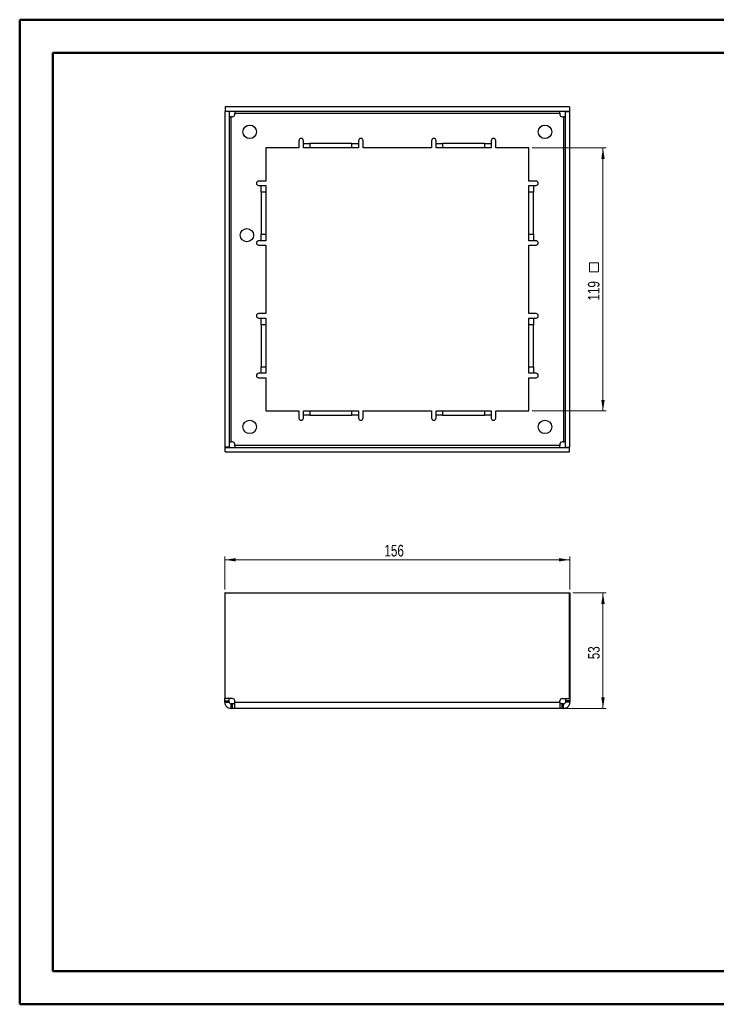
# Paper-space layout 'Sheet2' of a CAD drawing. Header units: millimetres. Extents: x 0 to 420, y 0 to 297.
# Tile 1 of 2: x 0 to 210, y 0 to 297. Entities that reach past the tile are written whole.
import ezdxf

# ---------------------------------------------------------------- set-up
doc = ezdxf.new("R2010")
doc.units = ezdxf.units.MM
doc.styles.add('SLDTEXTSTYLE1', font='TXT', dxfattribs={"width": 0.75})
doc.dimstyles.new('SLDDIMSTYLE0', dxfattribs={"dimtxt": 3.5, "dimasz": 3.302, "dimexe": 0, "dimexo": 0.0625, "dimgap": 0.875, "dimtad": 1, "dimlfac": 1.5, "dimrnd": 1e-09, "dimzin": 12, "dimdsep": 46, "dimtxsty": 'SLDTEXTSTYLE1', "dimsah": 1, "dimcen": 0.09, "dimadec": 0, "dimazin": 3, "dimtfac": 1, "dimtofl": 0, "dimtmove": 0, "dimatfit": 3, "dimfxl": 0, "dimfrac": 2, "dimtolj": 1, "dimtzin": 12, "dimarcsym": 0})

# ---------------------------------------------------------------- blocks, each defined once
blk = doc.blocks.new('_D_3')
at = {"color": 7, "linetype": 'Continuous', "lineweight": 0}
for p, q in [((167.09, 124.3), (177.22, 124.3)), ((176.22, 124.3), (176.22, 89.47)), ((164.26, 89.47), (177.22, 89.47))]:
    blk.add_line(p, q, dxfattribs=at)
at = {"color": 7, "linetype": 'Continuous', "lineweight": 18}
for points in [[(176.22, 124.3), (175.71, 121), (176.73, 121)], [(176.22, 89.47), (176.73, 92.77), (175.71, 92.77)]]:
    blk.add_solid(points, dxfattribs=at)
at = {"color": 7, "linetype": 'Continuous', "lineweight": 18, "insert": (171.71, 104.3), "char_height": 3.5, "attachment_point": 1, "rotation": 90, "style": 'SLDTEXTSTYLE1'}
blk.add_mtext('53', dxfattribs=at)
blk = doc.blocks.new('_D_4')
at = {"color": 7, "linetype": 'Continuous', "lineweight": 0}
for p, q in [((62.22, 125.3), (62.22, 135.3)), ((62.22, 134.3), (166.22, 134.3)), ((166.22, 125.3), (166.22, 135.3))]:
    blk.add_line(p, q, dxfattribs=at)
at = {"color": 7, "linetype": 'Continuous', "lineweight": 18}
for points in [[(62.22, 134.3), (65.52, 133.79), (65.52, 134.81)], [(166.22, 134.3), (162.92, 134.81), (162.92, 133.79)]]:
    blk.add_solid(points, dxfattribs=at)
at = {"color": 7, "linetype": 'Continuous', "lineweight": 18, "insert": (110.34, 138.81), "char_height": 3.5, "attachment_point": 1, "style": 'SLDTEXTSTYLE1'}
blk.add_mtext('156', dxfattribs=at)
blk = doc.blocks.new('SW_SYMBOL_MOD_BOX')
at = {"color": 0, "linetype": 'Continuous', "lineweight": 18}
for p, q in [((200, 200), (200, 800)), ((200, 800), (800, 800)), ((800, 800), (800, 200)), ((200, 200), (800, 200))]:
    blk.add_line(p, q, dxfattribs=at)
blk = doc.blocks.new('_D_6')
at = {"color": 7, "linetype": 'Continuous', "lineweight": 0}
for p, q in [((154.89, 258.55), (177.22, 258.55)), ((176.22, 258.55), (176.22, 179.21)), ((154.89, 179.21), (177.22, 179.21))]:
    blk.add_line(p, q, dxfattribs=at)
at = {"color": 7, "linetype": 'Continuous', "lineweight": 18}
for points in [[(176.22, 258.55), (175.71, 255.24), (176.73, 255.24)], [(176.22, 179.21), (176.73, 182.52), (175.71, 182.52)]]:
    blk.add_solid(points, dxfattribs=at)
at = {"color": 7, "linetype": 'Continuous', "lineweight": 18, "xscale": 0.004470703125, "yscale": 0.004470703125, "zscale": 0.004470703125, "rotation": 90.0000000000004}
blk.add_blockref('SW_SYMBOL_MOD_BOX', (175.74, 220.26), dxfattribs=at)
at = {"color": 7, "linetype": 'Continuous', "lineweight": 18, "insert": (171.66, 212.5), "char_height": 3.5, "attachment_point": 1, "rotation": 90, "style": 'SLDTEXTSTYLE1'}
blk.add_mtext('119', dxfattribs=at)

psp = doc.layouts.new('Sheet2')

# ---------------------------------------------------------------- linework, layer by layer
at = {"color": 7, "linetype": 'Continuous', "lineweight": 50}
for p, q in [((0.3793, 0.2148), (0.3793, 297.2148)), ((0.3793, 297.2148), (420.3793, 297.2148)), ((10.3793, 10.2148), (10.3793, 287.2148)), ((10.3793, 287.2148), (410.3793, 287.2148)), ((10.3793, 10.2148), (410.3793, 10.2148)), ((0.3793, 0.2148), (420.3793, 0.2148))]:
    psp.add_line(p, q, dxfattribs=at)
at = {"color": 7, "linetype": 'Continuous', "lineweight": 25}
for p, q in [((166.0887, 270.88), (62.3553, 270.88)), ((62.3553, 270.88), (62.3553, 269.5467)), ((166.0887, 270.88), (166.0887, 269.5467)), ((63.5553, 269.5133), (62.222, 269.5133)), ((62.222, 269.5133), (62.222, 168.2467)), ((166.0887, 269.5467), (62.3553, 269.5467)), ((63.5553, 269.5133), (63.5553, 168.2467)), ((64.0887, 169.8461), (64.0887, 267.9139)), ((64.0887, 267.9139), (64.5214, 267.9139)), ((65.1881, 269.0133), (163.2559, 269.0133)), ((65.1881, 268.5806), (65.1881, 269.0133)), ((163.2559, 269.0133), (163.2559, 268.5806)), ((163.9226, 267.9139), (164.3553, 267.9139)), ((164.3553, 267.9139), (164.3553, 169.8461)), ((164.8887, 269.5133), (166.222, 269.5133)), ((164.8887, 168.2467), (164.8887, 269.5133)), ((166.222, 168.2467), (166.222, 269.5133)), ((84.5553, 258.5467), (74.5553, 258.5467)), ((74.5553, 258.5467), (74.5553, 248.5467)), ((84.5553, 260.7133), (84.5553, 258.5467)), ((85.8887, 259.88), (85.8887, 260.7133)), ((85.8887, 258.5467), (85.8887, 259.88)), ((85.8887, 259.88), (87.8887, 259.88)), ((87.8887, 258.5467), (85.8887, 258.5467)), ((87.8887, 259.88), (87.8887, 258.5467)), ((100.5553, 259.88), (87.8887, 259.88)), ((100.5553, 258.5467), (87.8887, 258.5467)), ((100.5553, 258.5467), (100.5553, 259.88)), ((100.5553, 259.88), (102.5553, 259.88)), ((102.5553, 258.5467), (100.5553, 258.5467)), ((102.5553, 260.7133), (102.5553, 259.88)), ((102.5553, 259.88), (102.5553, 258.5467)), ((103.8887, 258.5467), (103.8887, 260.7133)), ((124.5553, 258.5467), (103.8887, 258.5467)), ((124.5553, 260.7133), (124.5553, 258.5467)), ((125.8887, 259.88), (125.8887, 260.7133)), ((125.8887, 258.5467), (125.8887, 259.88)), ((125.8887, 259.88), (127.8887, 259.88)), ((127.8887, 258.5467), (125.8887, 258.5467)), ((127.8887, 259.88), (127.8887, 258.5467)), ((140.5553, 259.88), (127.8887, 259.88)), ((140.5553, 258.5467), (127.8887, 258.5467)), ((140.5553, 258.5467), (140.5553, 259.88)), ((140.5553, 259.88), (142.5553, 259.88)), ((142.5553, 258.5467), (140.5553, 258.5467)), ((142.5553, 260.7133), (142.5553, 259.88)), ((142.5553, 259.88), (142.5553, 258.5467)), ((143.8887, 258.5467), (143.8887, 260.7133)), ((153.8887, 258.5467), (143.8887, 258.5467)), ((153.8887, 248.5467), (153.8887, 258.5467)), ((74.5553, 248.5467), (72.3887, 248.5467)), ((72.3887, 247.2133), (73.222, 247.2133)), ((73.222, 245.2133), (73.222, 247.2133)), ((73.222, 247.2133), (74.5553, 247.2133)), ((74.5553, 247.2133), (74.5553, 245.2133)), ((156.0553, 248.5467), (153.8887, 248.5467)), ((153.8887, 247.2133), (155.222, 247.2133)), ((153.8887, 245.2133), (153.8887, 247.2133)), ((155.222, 247.2133), (155.222, 245.2133)), ((155.222, 247.2133), (156.0553, 247.2133)), ((74.5553, 245.2133), (73.222, 245.2133)), ((73.222, 245.2133), (73.222, 232.5467)), ((74.5553, 245.2133), (74.5553, 232.5467)), ((155.222, 245.2133), (153.8887, 245.2133)), ((153.8887, 232.5467), (153.8887, 245.2133)), ((155.222, 232.5467), (155.222, 245.2133)), ((73.222, 230.5467), (73.222, 232.5467)), ((73.222, 232.5467), (74.5553, 232.5467)), ((74.5553, 232.5467), (74.5553, 230.5467)), ((153.8887, 232.5467), (155.222, 232.5467)), ((153.8887, 230.5467), (153.8887, 232.5467)), ((155.222, 232.5467), (155.222, 230.5467)), ((73.222, 230.5467), (72.3887, 230.5467)), ((72.3887, 229.2133), (74.5553, 229.2133)), ((74.5553, 230.5467), (73.222, 230.5467)), ((74.5553, 229.2133), (74.5553, 208.5467)), ((155.222, 230.5467), (153.8887, 230.5467)), ((153.8887, 208.5467), (153.8887, 229.2133)), ((153.8887, 229.2133), (156.0553, 229.2133)), ((156.0553, 230.5467), (155.222, 230.5467)), ((74.5553, 208.5467), (72.3887, 208.5467)), ((156.0553, 208.5467), (153.8887, 208.5467)), ((72.3887, 207.2133), (73.222, 207.2133)), ((73.222, 207.2133), (74.5553, 207.2133)), ((73.222, 205.2133), (73.222, 207.2133)), ((74.5553, 205.2133), (73.222, 205.2133)), ((73.222, 205.2133), (73.222, 192.5467)), ((74.5553, 207.2133), (74.5553, 205.2133)), ((74.5553, 205.2133), (74.5553, 192.5467)), ((153.8887, 207.2133), (155.222, 207.2133)), ((153.8887, 205.2133), (153.8887, 207.2133)), ((155.222, 205.2133), (153.8887, 205.2133)), ((153.8887, 192.5467), (153.8887, 205.2133)), ((155.222, 207.2133), (155.222, 205.2133)), ((155.222, 207.2133), (156.0553, 207.2133)), ((155.222, 192.5467), (155.222, 205.2133)), ((73.222, 190.5467), (72.3887, 190.5467)), ((73.222, 192.5467), (74.5553, 192.5467)), ((73.222, 190.5467), (73.222, 192.5467)), ((74.5553, 190.5467), (73.222, 190.5467)), ((74.5553, 192.5467), (74.5553, 190.5467)), ((153.8887, 192.5467), (155.222, 192.5467)), ((153.8887, 190.5467), (153.8887, 192.5467)), ((155.222, 190.5467), (153.8887, 190.5467)), ((155.222, 192.5467), (155.222, 190.5467)), ((156.0553, 190.5467), (155.222, 190.5467)), ((72.3887, 189.2133), (74.5553, 189.2133)), ((74.5553, 189.2133), (74.5553, 179.2133)), ((153.8887, 179.2133), (153.8887, 189.2133)), ((153.8887, 189.2133), (156.0553, 189.2133)), ((74.5553, 179.2133), (84.5553, 179.2133)), ((84.5553, 179.2133), (84.5553, 177.0467)), ((85.8887, 177.88), (85.8887, 179.2133)), ((85.8887, 179.2133), (87.8887, 179.2133)), ((87.8887, 179.2133), (87.8887, 177.88)), ((87.8887, 179.2133), (100.5553, 179.2133)), ((100.5553, 177.88), (100.5553, 179.2133)), ((100.5553, 179.2133), (102.5553, 179.2133)), ((102.5553, 179.2133), (102.5553, 177.88)), ((103.8887, 177.0467), (103.8887, 179.2133)), ((103.8887, 179.2133), (124.5553, 179.2133)), ((124.5553, 179.2133), (124.5553, 177.0467)), ((125.8887, 177.88), (125.8887, 179.2133)), ((125.8887, 179.2133), (127.8887, 179.2133)), ((127.8887, 179.2133), (127.8887, 177.88)), ((127.8887, 179.2133), (140.5553, 179.2133)), ((140.5553, 177.88), (140.5553, 179.2133)), ((140.5553, 179.2133), (142.5553, 179.2133)), ((142.5553, 179.2133), (142.5553, 177.88)), ((143.8887, 177.0467), (143.8887, 179.2133)), ((143.8887, 179.2133), (153.8887, 179.2133)), ((87.8887, 177.88), (85.8887, 177.88)), ((85.8887, 177.0467), (85.8887, 177.88)), ((87.8887, 177.88), (100.5553, 177.88)), ((102.5553, 177.88), (100.5553, 177.88)), ((102.5553, 177.88), (102.5553, 177.0467)), ((127.8887, 177.88), (125.8887, 177.88)), ((125.8887, 177.0467), (125.8887, 177.88)), ((127.8887, 177.88), (140.5553, 177.88)), ((142.5553, 177.88), (140.5553, 177.88)), ((142.5553, 177.88), (142.5553, 177.0467)), ((64.5214, 169.8461), (64.0887, 169.8461)), ((164.3553, 169.8461), (163.9226, 169.8461)), ((63.5553, 168.2467), (62.222, 168.2467)), ((62.3553, 166.88), (62.3553, 168.2133)), ((62.3553, 168.2133), (166.0887, 168.2133)), ((62.3553, 166.88), (166.0887, 166.88)), ((65.1881, 168.7467), (65.1881, 169.1794)), ((163.2559, 168.7467), (65.1881, 168.7467)), ((163.2559, 169.1794), (163.2559, 168.7467)), ((164.8887, 168.2467), (166.222, 168.2467)), ((166.0887, 166.88), (166.0887, 168.2133)), ((62.3553, 124.3007), (62.222, 124.3007)), ((62.222, 124.3007), (62.222, 92.4334)), ((62.3553, 92.4334), (62.3553, 124.3007)), ((62.3553, 124.3007), (166.0887, 124.3007)), ((166.0887, 92.4334), (166.0887, 124.3007)), ((166.0887, 124.3007), (166.222, 124.3007)), ((166.222, 124.3007), (166.222, 92.4334)), ((62.222, 92.4334), (62.3553, 92.4334)), ((62.222, 91.7667), (62.222, 92.4334)), ((64.5214, 92.4334), (62.3553, 92.4334)), ((63.5553, 91.7667), (63.5553, 92.4334)), ((163.9226, 92.4334), (166.0887, 92.4334)), ((164.8887, 92.4334), (164.8887, 91.7667)), ((166.222, 92.4334), (166.0887, 92.4334)), ((166.222, 92.4334), (166.222, 91.7667)), ((62.222, 91.7667), (63.5553, 91.7667)), ((62.222, 91.334), (62.222, 91.7667)), ((62.222, 91.334), (63.5553, 91.334)), ((63.5553, 91.334), (63.5553, 91.7667)), ((64.0887, 89.4673), (64.0887, 90.8007)), ((64.5214, 90.8007), (64.0887, 90.8007)), ((64.5214, 89.4673), (64.0887, 89.4673)), ((64.5214, 89.4673), (64.5214, 90.8007)), ((65.1881, 90.8007), (64.5214, 90.8007)), ((65.1881, 89.4673), (64.5214, 89.4673)), ((65.1881, 91.334), (65.1881, 91.7667)), ((65.1881, 91.334), (163.2559, 91.334)), ((163.2559, 89.4673), (65.1881, 89.4673)), ((163.2559, 91.334), (163.2559, 91.7667)), ((163.9226, 90.8007), (163.2559, 90.8007)), ((163.9226, 89.4673), (163.2559, 89.4673)), ((163.9226, 89.4673), (163.9226, 90.8007)), ((164.3553, 90.8007), (163.9226, 90.8007)), ((164.3553, 89.4673), (163.9226, 89.4673)), ((164.3553, 89.4673), (164.3553, 90.8007)), ((166.222, 91.7667), (164.8887, 91.7667)), ((164.8887, 91.7667), (164.8887, 91.334)), ((166.222, 91.334), (164.8887, 91.334)), ((166.222, 91.7667), (166.222, 91.334))]:
    psp.add_line(p, q, dxfattribs=at)
for centre, radius in [((69.722, 263.38), 2.0333), ((158.722, 263.38), 2.0333), ((68.8887, 232.2133), 2), ((69.722, 174.38), 2.0333), ((158.722, 174.38), 2.0333)]:
    psp.add_circle(centre, radius, dxfattribs=at)
for centre, start, end in [((64.5214, 268.5806), 270, 0), ((163.9226, 268.5806), 180, 270), ((85.222, 260.7133), 90, 180), ((85.222, 260.7133), 0, 90), ((103.222, 260.7133), 90, 180), ((103.222, 260.7133), 0, 90), ((125.222, 260.7133), 90, 180), ((125.222, 260.7133), 0, 90), ((143.222, 260.7133), 90, 180), ((143.222, 260.7133), 0, 90), ((72.3887, 247.88), 90, 180), ((72.3887, 247.88), 180, 270), ((156.0553, 247.88), 0, 90), ((156.0553, 247.88), 270, 0), ((72.3887, 229.88), 90, 180), ((72.3887, 229.88), 180, 270), ((156.0553, 229.88), 0, 90), ((156.0553, 229.88), 270, 0), ((72.3887, 207.88), 90, 180), ((156.0553, 207.88), 0, 90), ((72.3887, 207.88), 180, 270), ((156.0553, 207.88), 270, 0), ((72.3887, 189.88), 90, 180), ((156.0553, 189.88), 0, 90), ((72.3887, 189.88), 180, 270), ((156.0553, 189.88), 270, 0), ((85.222, 177.0467), 180, 270), ((85.222, 177.0467), 270, 0), ((103.222, 177.0467), 180, 270), ((103.222, 177.0467), 270, 0), ((125.222, 177.0467), 180, 270), ((125.222, 177.0467), 270, 0), ((143.222, 177.0467), 180, 270), ((143.222, 177.0467), 270, 0), ((64.5214, 169.1794), 0, 90), ((163.9226, 169.1794), 90, 180), ((64.5214, 91.7667), 0, 90), ((163.9226, 91.7667), 90, 180)]:
    psp.add_arc(centre, 0.6667, start, end, dxfattribs=at)
for points, knots in [([(64.0887, 267.9139), (63.949, 267.9139), (63.8103, 267.9139), (63.6128, 267.9139), (63.5553, 267.9139), (63.5553, 267.9139)], [0, 0, 0, 0, 0.5, 0.5, 1, 1, 1, 1]), ([(65.1881, 269.5467), (65.1881, 269.5467), (65.1881, 269.4892), (65.1881, 269.2917), (65.1881, 269.153), (65.1881, 269.0133)], [0, 0, 0, 0, 0.5, 0.5, 1, 1, 1, 1]), ([(163.2559, 269.0133), (163.2559, 269.153), (163.2559, 269.2917), (163.2559, 269.4892), (163.2559, 269.5467), (163.2559, 269.5467)], [0, 0, 0, 0, 0.5, 0.5, 1, 1, 1, 1]), ([(164.8887, 267.9139), (164.8887, 267.9139), (164.8312, 267.9139), (164.6337, 267.9139), (164.495, 267.9139), (164.3553, 267.9139)], [0, 0, 0, 0, 0.5, 0.5, 1, 1, 1, 1]), ([(63.5553, 169.8461), (63.5553, 169.8461), (63.6128, 169.8461), (63.8103, 169.8461), (63.949, 169.8461), (64.0887, 169.8461)], [0, 0, 0, 0, 0.5, 0.5, 1, 1, 1, 1]), ([(164.3553, 169.8461), (164.495, 169.8461), (164.6337, 169.8461), (164.8312, 169.8461), (164.8887, 169.8461), (164.8887, 169.8461)], [0, 0, 0, 0, 0.5, 0.5, 1, 1, 1, 1]), ([(65.1881, 168.7467), (65.1881, 168.607), (65.1881, 168.4683), (65.1881, 168.2708), (65.1881, 168.2133), (65.1881, 168.2133)], [0, 0, 0, 0, 0.5, 0.5, 1, 1, 1, 1]), ([(163.2559, 168.2133), (163.2559, 168.2133), (163.2559, 168.2708), (163.2559, 168.4683), (163.2559, 168.607), (163.2559, 168.7467)], [0, 0, 0, 0, 0.5, 0.5, 1, 1, 1, 1]), ([(62.222, 91.334), (62.222, 91.0897), (62.2706, 90.8454), (62.4576, 90.3939), (62.596, 90.1868), (62.9415, 89.8413), (63.1486, 89.7029), (63.6001, 89.5159), (63.8443, 89.4673), (64.0887, 89.4673)], [0, 0, 0, 0, 0.25, 0.25, 0.5, 0.5, 0.75, 0.75, 1, 1, 1, 1]), ([(63.5553, 91.334), (63.5553, 91.1944), (63.6128, 91.0556), (63.8103, 90.8581), (63.949, 90.8007), (64.0887, 90.8007)], [0, 0, 0, 0, 0.5, 0.5, 1, 1, 1, 1]), ([(65.1881, 89.4673), (65.1881, 89.4673), (65.1881, 89.5159), (65.1881, 89.7029), (65.1881, 89.8413), (65.1881, 90.1868), (65.1881, 90.3939), (65.1881, 90.8454), (65.1881, 91.0897), (65.1881, 91.334)], [0, 0, 0, 0, 0.25, 0.25, 0.5, 0.5, 0.75, 0.75, 1, 1, 1, 1]), ([(163.2559, 91.334), (163.2559, 91.0897), (163.2559, 90.8454), (163.2559, 90.3939), (163.2559, 90.1868), (163.2559, 89.8413), (163.2559, 89.7029), (163.2559, 89.5159), (163.2559, 89.4673), (163.2559, 89.4673)], [0, 0, 0, 0, 0.25, 0.25, 0.5, 0.5, 0.75, 0.75, 1, 1, 1, 1]), ([(164.3553, 90.8007), (164.495, 90.8007), (164.6337, 90.8581), (164.8312, 91.0556), (164.8887, 91.1944), (164.8887, 91.334)], [0, 0, 0, 0, 0.5, 0.5, 1, 1, 1, 1]), ([(164.3553, 89.4673), (164.5997, 89.4673), (164.8439, 89.5159), (165.2954, 89.7029), (165.5025, 89.8413), (165.848, 90.1868), (165.9864, 90.3939), (166.1734, 90.8454), (166.222, 91.0897), (166.222, 91.334)], [0, 0, 0, 0, 0.25, 0.25, 0.5, 0.5, 0.75, 0.75, 1, 1, 1, 1])]:
    psp.add_open_spline(points, degree=3, knots=knots, dxfattribs=at)

# ---------------------------------------------------------------- dimensions: what is measured, and where the dimension line sits
at = {"color": 7, "linetype": 'Continuous', "lineweight": 18}
for base, p1, p2, text, picture, middle in [((176.222, 179.2133), (153.8887, 258.5467), (153.8887, 179.2133), '<>{\\fGDT;o}', '_D_6', (176.222, 218.88)), ((176.222, 89.4673), (166.0887, 124.3007), (163.2559, 89.4673), '53', '_D_3', (176.222, 106.884))]:
    dim = psp.add_linear_dim(base=base, p1=p1, p2=p2, angle=90, text=text, dimstyle='SLDDIMSTYLE0', dxfattribs=at)
    dim.commit()
    dim.dimension.update_dxf_attribs({"geometry": picture, "text_midpoint": middle, "dimtype": 160})
dim = psp.add_linear_dim(base=(166.222, 134.3007), p1=(62.222, 124.3007), p2=(166.222, 124.3007), dimstyle='SLDDIMSTYLE0', dxfattribs=at)
dim.commit()
dim.dimension.update_dxf_attribs({"geometry": '_D_4', "text_midpoint": (114.222, 134.3007), "dimtype": 160})

doc.saveas('drawing.dxf')
